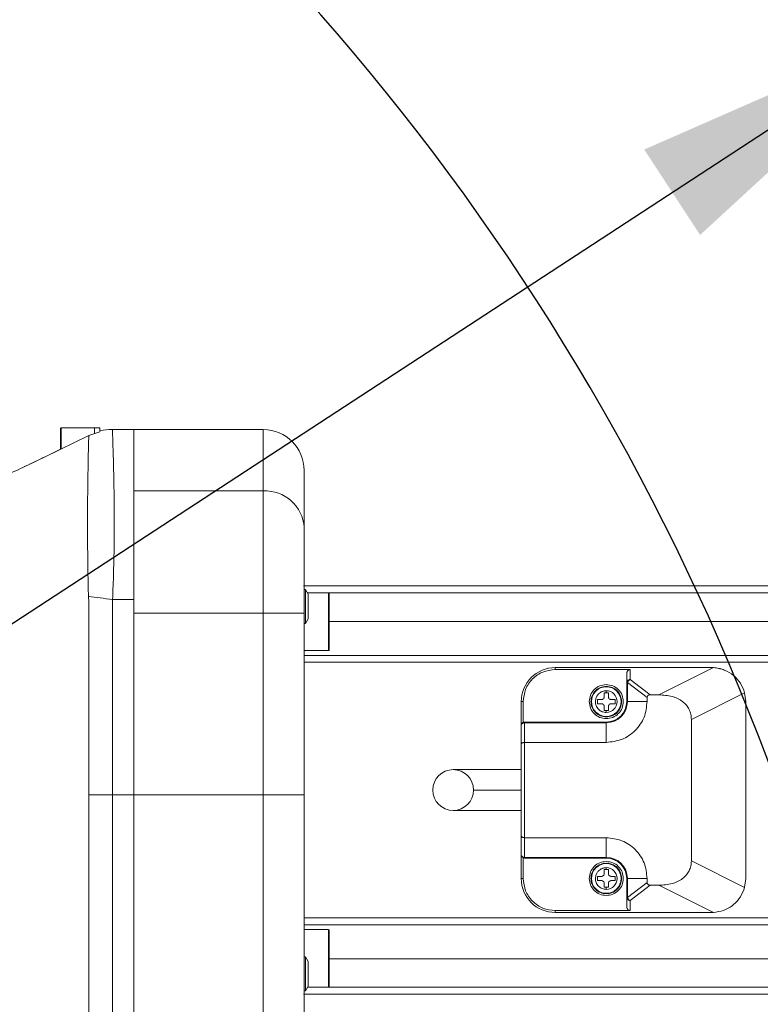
# Model space of a CAD drawing. Header units: millimetres. Extents: x 51337 to 61814, y -21781 to -12277.
# Tile 43 of 256: x 55295 to 55404, y -18216 to -18071. Entities that reach past the tile are written whole.
import ezdxf

# ---------------------------------------------------------------- set-up
doc = ezdxf.new("R2010")
doc.units = ezdxf.units.MM
doc.header["$LTSCALE"] = 0.3175
for name, color, linetype, lineweight in [('1轮廓实线层', 7, 'Continuous', 18), ('7标注层', 4, 'Continuous', 13), ('sub', 1, 'Continuous', 18), ('粗实线', 7, 'Continuous', 18)]:
    doc.layers.add(name, color=color, linetype=linetype, lineweight=lineweight)
doc.styles.add('标准汉字', font='gbenor.shx', dxfattribs={"bigfont": 'gbcbig.shx'})
doc.dimstyles.new('M1：15', dxfattribs={"dimscale": 15, "dimtxt": 3.5, "dimasz": 2.5, "dimexe": 2, "dimexo": 0, "dimgap": 0.5, "dimtad": 1, "dimdec": 4, "dimdsep": 46, "dimtxsty": '标准汉字', "dimcen": 5, "dimdle": 5, "dimclrd": 1, "dimclre": 1, "dimclrt": 256, "dimadec": 4, "dimazin": 2, "dimtfac": 1, "dimtdec": 4, "dimtmove": 0, "dimatfit": 3, "dimfxl": 1, "dimtolj": 1, "dimarcsym": 0})
doc.dimstyles.new('M1：18.5', dxfattribs={"dimscale": 18.5, "dimtxt": 3.5, "dimasz": 2.5, "dimexe": 2, "dimexo": 0, "dimgap": 1.5, "dimtad": 1, "dimdec": 4, "dimdsep": 46, "dimtxsty": '标准汉字', "dimcen": 5, "dimdle": 5, "dimclrd": 1, "dimclre": 1, "dimclrt": 256, "dimadec": 4, "dimazin": 2, "dimtfac": 1, "dimtdec": 4, "dimtmove": 2, "dimatfit": 3, "dimfxl": 1, "dimfrac": 2, "dimtolj": 1, "dimarcsym": 0})

# ---------------------------------------------------------------- blocks, each defined once
blk = doc.blocks.new('*D33')
at = {"layer": '7标注层', "color": 1, "lineweight": -2, "ltscale": 30, "transparency": 16777216}
blk.add_line((54654.41, -18230.56), (54753.28, -18247.99), dxfattribs=at)
blk.add_arc((55072.94, -18304.36), 354.6, 6.0621, 163.9379, dxfattribs=at)
at = {"layer": '7标注层', "color": 1, "lineweight": 20, "ltscale": 30, "transparency": 16777216}
for points in [[(54738.28, -18207.66), (54726.1, -18204.84), (54723.74, -18242.78)], [(55431.8, -18266.58), (55419.32, -18267.24), (55427.54, -18304.36)]]:
    blk.add_solid(points, dxfattribs=at)
at = {"layer": 'Defpoints', "color": 0, "lineweight": 20, "ltscale": 30, "transparency": 16777216}
for p in [(53093.16, -17955.27), (54932.5, -17978.76), (54654.41, -18230.56), (54794.67, -18304.36), (56512.47, -18304.36)]:
    blk.add_point(p, dxfattribs=at)
at = {"layer": '7标注层', "ltscale": 30, "transparency": 16777216, "insert": (55140.13, -17921.86), "char_height": 52.5, "attachment_point": 5, "rotation": 350.0374, "style": '标准汉字'}
blk.add_mtext('\\A1;165%%D', dxfattribs=at)
blk = doc.blocks.new('*D35')
at = {"layer": '7标注层', "color": 1, "lineweight": -2, "ltscale": 30, "transparency": 16777216}
for p, q in [((56900.7, -17993.69), (57009.25, -17975.23)), ((56623.97, -18040.72), (55072.94, -18304.36))]:
    blk.add_line(p, q, dxfattribs=at)
at = {"layer": '7标注层', "color": 1, "lineweight": 18, "transparency": 16777216}
blk.add_solid([(57010.54, -17982.83), (57007.96, -17967.64), (57054.85, -17967.48)], dxfattribs=at)
at = {"layer": 'Defpoints', "color": 0, "lineweight": 18, "transparency": 16777216}
for p in [(57054.85, -17967.48), (55072.94, -18304.36)]:
    blk.add_point(p, dxfattribs=at)
at = {"layer": '7标注层', "transparency": 16777216, "insert": (56762.33, -18017.2), "char_height": 64.75, "attachment_point": 5, "rotation": 9.6466, "style": '标准汉字'}
blk.add_mtext('\\A1;R2010.3', dxfattribs=at)
blk = doc.blocks.new('*D36')
at = {"layer": '7标注层', "color": 1, "lineweight": -2, "ltscale": 30, "transparency": 16777216}
for p, q in [((55667.89, -17915.52), (55466.36, -18047.23)), ((55466.36, -18047.23), (55428.69, -18071.85)), ((55072.94, -18304.36), (55428.69, -18071.85)), ((55072.94, -18304.36), (54997.61, -18353.59))]:
    blk.add_line(p, q, dxfattribs=at)
at = {"layer": '7标注层', "color": 1, "lineweight": 18, "transparency": 16777216}
blk.add_solid([(55395.13, -18102.75), (55386.92, -18090.19), (55428.69, -18071.85)], dxfattribs=at)
at = {"layer": 'Defpoints', "color": 0, "lineweight": 18, "transparency": 16777216}
for p in [(55428.69, -18071.85), (55072.94, -18304.36)]:
    blk.add_point(p, dxfattribs=at)
at = {"layer": '7标注层', "transparency": 16777216, "insert": (55553.96, -17920.1), "char_height": 63, "attachment_point": 5, "rotation": 33.1669, "style": '标准汉字'}
blk.add_mtext('\\A1;R425', dxfattribs=at)

msp = doc.modelspace()

# ---------------------------------------------------------------- linework, layer by layer
at = {"layer": '1轮廓实线层', "ltscale": 30}
for centre, radius, start, end in [((55301.24446, -18131.20532), 0.1, 90, 180), ((55330.94446, -18137.35532), 6, 0, 90), ((55331.23642, -18146.09217), 5.7173, 3.2619237, 92.9270125), ((55340.54446, -18155.45659), 0.1, 0, 90), ((55340.54446, -18163.75659), 0.1, 270, 360), ((55373.84446, -18171.35532), 5, 90, 180), ((55385.06527, -18168.72091), 0.64383, 110.0558724, 164.628353), ((55381.34446, -18171.35532), 1.59765, 270, 90), ((55381.34446, -18171.35532), 3.1, 270, 0), ((55381.34446, -18171.35532), 3, 270, 0), ((55369.29946, -18174.91156), 0.45845, 84.3660992, 172.954142), ((55369.29946, -18193.79909), 0.45845, 187.045858, 275.6339008), ((55381.34446, -18197.35532), 3.1, 0, 90), ((55381.34446, -18197.35532), 3, 0, 90), ((55381.34446, -18197.35532), 1.59765, 270, 90), ((55373.84446, -18197.35532), 5, 180, 270), ((55385.06526, -18199.98974), 0.64382, 195.3711383, 249.9446363), ((55340.54446, -18204.95406), 0.1, 0, 90), ((55340.54446, -18213.25406), 0.1, 270, 0)]:
    msp.add_arc(centre, radius, start, end, dxfattribs=at)
at = {"layer": 'sub', "color": 4, "ltscale": 30}
msp.add_arc((55072.94446, -18304.35532), 424.98931, 190, 170, dxfattribs=at)
at = {"layer": '粗实线', "ltscale": 30}
for p, q in [((55301.14446, -18134.23682), (55301.14446, -18131.20532)), ((55306.14445, -18131.10532), (55301.24446, -18131.10532)), ((55301.24446, -18131.10532), (55301.24446, -18134.19963)), ((55305.29583, -18132.25324), (55306.94447, -18131.66896)), ((55306.94447, -18131.10532), (55306.14445, -18131.10532)), ((55306.14445, -18131.89247), (55306.14445, -18131.10532)), ((55306.14445, -18131.89559), (55306.14445, -18131.10532)), ((55306.94447, -18131.58605), (55306.94447, -18131.10532)), ((55306.94447, -18131.66896), (55306.94447, -18131.66895)), ((55311.94445, -18131.35532), (55308.75208, -18131.35532)), ((55330.94447, -18131.35532), (55311.94445, -18131.35532)), ((55311.94445, -18131.35532), (55311.94445, -18140.03233)), ((55311.94445, -18140.38233), (55311.94445, -18131.35532)), ((55330.94447, -18140.38233), (55330.94447, -18131.35532)), ((55298.87951, -18135.35533), (55305.29583, -18132.25324)), ((55301.14446, -18134.2601), (55298.879, -18135.35531)), ((55298.879, -18135.35531), (55295.68525, -18136.88539)), ((55336.94445, -18137.35532), (55336.94445, -18145.76685)), ((55311.94445, -18140.38233), (55330.94447, -18140.38233)), ((55311.94445, -18156.35532), (55311.94445, -18140.38233)), ((55330.94447, -18158.33074), (55330.94447, -18140.38233)), ((55311.94445, -18140.73233), (55311.94445, -18156.35532)), ((55336.94445, -18145.76685), (55336.94445, -18158.33074)), ((55336.84446, -18154.35532), (55368.34445, -18154.35532)), ((55368.34445, -18154.35532), (55336.84446, -18154.35533)), ((55336.84446, -18154.35533), (55368.34445, -18154.35533)), ((55438.84446, -18154.35532), (55336.94445, -18154.35532)), ((55337.14448, -18154.85532), (55336.94445, -18154.85532)), ((55337.54446, -18155.54812), (55337.14448, -18154.85532)), ((55337.14448, -18159.85532), (55337.14448, -18154.85532)), ((55368.34445, -18154.35532), (55399.34446, -18154.35532)), ((55399.34446, -18154.35532), (55368.34445, -18154.35532)), ((55305.24982, -18155.87374), (55305.30318, -18156.69591)), ((55311.94445, -18156.35532), (55308.78798, -18156.35532)), ((55311.94445, -18156.35532), (55311.94445, -18185.06995)), ((55337.43315, -18155.35532), (55438.84446, -18155.35532)), ((55340.54445, -18155.35658), (55337.43387, -18155.35658)), ((55337.54446, -18159.16252), (55337.54446, -18155.54812)), ((55340.54445, -18159.60659), (55340.54445, -18155.35658)), ((55340.64447, -18155.45658), (55340.64447, -18159.60659)), ((55305.30318, -18185.06995), (55305.30318, -18156.69591)), ((55330.94447, -18158.33074), (55311.94445, -18158.33074)), ((55311.94445, -18185.06995), (55311.94445, -18158.33074)), ((55330.94447, -18185.06995), (55330.94447, -18158.33074)), ((55330.94447, -18158.33074), (55336.94445, -18158.33074)), ((55336.94445, -18158.33074), (55336.94445, -18185.06995)), ((55337.14448, -18159.85532), (55337.54446, -18159.16252)), ((55336.94445, -18159.85532), (55337.14448, -18159.85532)), ((55340.54445, -18163.85659), (55340.54445, -18159.60659)), ((55438.84446, -18159.55532), (55340.64447, -18159.55532)), ((55340.64447, -18159.60659), (55340.64447, -18163.75659)), ((55336.94445, -18163.85659), (55340.54445, -18163.85659)), ((55368.34445, -18164.55532), (55336.94445, -18164.55532)), ((55438.84446, -18164.55536), (55368.34445, -18164.55533)), ((55336.94445, -18165.55532), (55438.84446, -18165.55532)), ((55373.84447, -18166.64104), (55373.84447, -18166.35532)), ((55396.84447, -18166.35532), (55373.84447, -18166.35532)), ((55373.84447, -18166.64104), (55384.84447, -18166.64104)), ((55384.84447, -18166.64104), (55384.84447, -18168.11612)), ((55389.08656, -18170.35532), (55397.07585, -18166.36068)), ((55396.84447, -18166.35532), (55397.07585, -18166.36068)), ((55384.34445, -18167.21691), (55384.34445, -18168.55025)), ((55384.84447, -18168.11612), (55387.7834, -18170.35532)), ((55384.34445, -18168.55025), (55384.34445, -18171.35532)), ((55384.44447, -18168.55025), (55387.34447, -18170.75977)), ((55384.44447, -18168.55025), (55384.44447, -18171.35532)), ((55380.59445, -18171.05532), (55380.04445, -18171.05532)), ((55380.04445, -18171.05532), (55380.04445, -18171.65532)), ((55381.34446, -18170.05532), (55381.04447, -18170.05532)), ((55381.04447, -18170.05532), (55381.04447, -18170.32921)), ((55381.04447, -18170.32921), (55381.04447, -18170.60532)), ((55381.34446, -18170.05532), (55381.34446, -18169.75767)), ((55381.64445, -18170.05532), (55381.34446, -18170.05532)), ((55381.64445, -18170.32921), (55381.64445, -18170.05532)), ((55381.64445, -18170.60532), (55381.64445, -18170.32921)), ((55382.64447, -18171.05532), (55382.09446, -18171.05532)), ((55382.64447, -18171.65532), (55382.64447, -18171.05532)), ((55387.34447, -18170.75977), (55387.34447, -18171.35532)), ((55389.08656, -18170.35532), (55387.7834, -18170.35532)), ((55393.84445, -18173.96386), (55401.67119, -18170.05049)), ((55401.84446, -18171.35532), (55401.67119, -18170.05049)), ((55368.84447, -18171.35532), (55369.13018, -18171.35532)), ((55368.84447, -18174.85532), (55368.84447, -18171.35532)), ((55369.13018, -18174.40357), (55369.13018, -18171.35532)), ((55380.04445, -18171.65532), (55380.59445, -18171.65532)), ((55381.04447, -18172.10532), (55381.04447, -18172.38144)), ((55381.04447, -18172.38144), (55381.04447, -18172.65532)), ((55381.64445, -18172.38144), (55381.64445, -18172.10532)), ((55381.64445, -18172.65532), (55381.64445, -18172.38144)), ((55382.09446, -18171.65532), (55382.64447, -18171.65532)), ((55384.34445, -18171.35532), (55384.44447, -18171.35532)), ((55384.44447, -18171.35532), (55387.34447, -18171.35532)), ((55401.84446, -18197.35532), (55401.84446, -18171.35532)), ((55381.04447, -18172.65532), (55381.34446, -18172.65532)), ((55381.34446, -18172.95297), (55381.34446, -18172.65532)), ((55381.34446, -18172.65532), (55381.64445, -18172.65532)), ((55368.84447, -18177.60532), (55368.84447, -18174.85532)), ((55369.34446, -18174.35532), (55369.34446, -18174.45532)), ((55381.34446, -18174.35532), (55369.34446, -18174.35532)), ((55369.34446, -18177.35532), (55369.34446, -18174.45532)), ((55381.34446, -18174.45532), (55369.34446, -18174.45532)), ((55381.34446, -18174.45532), (55381.34446, -18174.35532)), ((55381.34446, -18177.35532), (55381.34446, -18174.45532)), ((55393.84445, -18173.96386), (55393.84445, -18194.74679)), ((55368.84447, -18191.10532), (55368.84447, -18177.60532)), ((55369.34446, -18191.35532), (55369.34446, -18177.35532)), ((55381.34446, -18177.35532), (55369.34446, -18177.35532)), ((55368.83645, -18181.35532), (55358.84445, -18181.35532)), ((55308.76503, -18185.06995), (55305.30318, -18185.06995)), ((55311.94445, -18185.06995), (55308.76503, -18185.06995)), ((55311.94445, -18185.06995), (55311.94445, -18271.19658)), ((55330.94447, -18185.06995), (55311.94445, -18185.06995)), ((55330.94447, -18227.37574), (55330.94447, -18185.06995)), ((55330.94447, -18185.06995), (55336.94445, -18185.06995)), ((55336.94445, -18185.06995), (55336.94445, -18228.64491)), ((55368.84447, -18184.35532), (55361.84447, -18184.35532)), ((55358.84445, -18187.35532), (55368.85249, -18187.35532)), ((55368.84447, -18193.85532), (55368.84447, -18191.10532)), ((55369.34446, -18191.35532), (55381.34446, -18191.35532)), ((55369.34446, -18194.25532), (55369.34446, -18191.35532)), ((55381.34446, -18194.25532), (55381.34446, -18191.35532)), ((55368.84447, -18197.35532), (55368.84447, -18193.85532)), ((55369.13018, -18197.35532), (55369.13018, -18194.30708)), ((55369.34446, -18194.25532), (55381.34446, -18194.25532)), ((55369.34446, -18194.25532), (55369.34446, -18194.35532)), ((55369.34446, -18194.35532), (55381.34446, -18194.35532)), ((55381.34446, -18194.35532), (55381.34446, -18194.25532)), ((55393.84445, -18194.74679), (55401.67119, -18198.66015)), ((55380.59445, -18197.05532), (55380.04445, -18197.05532)), ((55380.04445, -18197.05532), (55380.04445, -18197.65532)), ((55381.34446, -18196.05532), (55381.04447, -18196.05532)), ((55381.04447, -18196.05532), (55381.04447, -18196.32921)), ((55381.04447, -18196.32921), (55381.04447, -18196.60532)), ((55381.34446, -18196.05532), (55381.34446, -18195.75767)), ((55381.64445, -18196.05532), (55381.34446, -18196.05532)), ((55381.64445, -18196.32921), (55381.64445, -18196.05532)), ((55381.64445, -18196.60532), (55381.64445, -18196.32921)), ((55382.64447, -18197.05532), (55382.09446, -18197.05532)), ((55382.64447, -18197.65532), (55382.64447, -18197.05532)), ((55369.13018, -18197.35532), (55368.84447, -18197.35532)), ((55380.04445, -18197.65532), (55380.59445, -18197.65532)), ((55381.04447, -18198.10532), (55381.04447, -18198.38144)), ((55381.04447, -18198.38144), (55381.04447, -18198.65532)), ((55381.64445, -18198.38144), (55381.64445, -18198.10532)), ((55381.64445, -18198.65532), (55381.64445, -18198.38144)), ((55382.09446, -18197.65532), (55382.64447, -18197.65532)), ((55384.44447, -18197.35532), (55384.34445, -18197.35532)), ((55384.34445, -18197.35532), (55384.34445, -18200.1604)), ((55387.34447, -18197.35532), (55384.44447, -18197.35532)), ((55384.44447, -18197.35532), (55384.44447, -18200.1604)), ((55387.34447, -18197.95087), (55384.44447, -18200.1604)), ((55387.7834, -18198.35532), (55384.84447, -18200.59452)), ((55387.34447, -18197.95087), (55387.34447, -18197.35532)), ((55389.08656, -18198.35532), (55387.7834, -18198.35532)), ((55389.08656, -18198.35532), (55397.07585, -18202.34997)), ((55401.84446, -18197.35532), (55401.67119, -18198.66015)), ((55381.04447, -18198.65532), (55381.34446, -18198.65532)), ((55381.34446, -18198.95297), (55381.34446, -18198.65532)), ((55381.34446, -18198.65532), (55381.64445, -18198.65532)), ((55384.34445, -18200.1604), (55384.44447, -18200.1604)), ((55384.34445, -18200.1604), (55384.34445, -18201.49373)), ((55384.84447, -18200.59452), (55384.84447, -18202.06961)), ((55373.84447, -18202.06961), (55373.84447, -18202.35532)), ((55384.84447, -18202.06961), (55373.84447, -18202.06961)), ((55373.84447, -18202.35532), (55396.84447, -18202.35532)), ((55396.84447, -18202.35532), (55397.07585, -18202.34997)), ((55438.84446, -18203.15532), (55336.94445, -18203.15532)), ((55336.94445, -18204.15532), (55438.84446, -18204.15532)), ((55340.54445, -18204.85406), (55336.94445, -18204.85406)), ((55340.54445, -18213.35406), (55340.54445, -18204.85406)), ((55340.64447, -18204.95406), (55340.64447, -18213.25406)), ((55337.14448, -18208.85532), (55336.94445, -18208.85532)), ((55337.54446, -18209.54812), (55337.14448, -18208.85532)), ((55337.14448, -18213.85532), (55337.14448, -18208.85532)), ((55337.54446, -18213.16252), (55337.54446, -18209.54812)), ((55340.64447, -18209.15533), (55439.84445, -18209.15533)), ((55336.84446, -18214.35532), (55368.34445, -18214.35531)), ((55368.34445, -18214.35532), (55336.84446, -18214.35532)), ((55336.84446, -18214.35532), (55368.34445, -18214.35532)), ((55336.94445, -18213.85532), (55337.14448, -18213.85532)), ((55336.94445, -18214.35532), (55438.84446, -18214.35532)), ((55337.14448, -18213.85532), (55337.54446, -18213.16252)), ((55337.43387, -18213.35406), (55340.54445, -18213.35406)), ((55368.34445, -18213.35303), (55337.54446, -18213.35514)), ((55438.84446, -18213.34681), (55368.34445, -18213.35163)), ((55368.34445, -18213.35303), (55368.34445, -18213.35163)), ((55399.34446, -18214.35532), (55368.34445, -18214.35532)), ((55368.34445, -18214.35532), (55399.34446, -18214.35532))]:
    msp.add_line(p, q, dxfattribs=at)
for centre, radius in [((55381.34446, -18171.35532), 2.18158), ((55358.84446, -18184.35532), 3), ((55381.34446, -18197.35532), 2.18158)]:
    msp.add_circle(centre, radius, dxfattribs=at)
for points, knots in [([(55308.77115, -18131.35532), (55308.15961, -18131.35954), (55307.52415, -18131.36392), (55306.93589, -18131.57387), (55306.91375, -18131.58178)], [0, 0, 0, 0, 105406.006572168, 109528.455997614, 109528.455997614, 109528.455997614, 109528.455997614]), ([(55308.78798, -18156.35532), (55308.82027, -18155.66515), (55308.88197, -18154.34664), (55308.94704, -18152.02613), (55309.01362, -18149.66232), (55309.0488, -18147.39585), (55309.05751, -18145.07285), (55309.0477, -18142.76626), (55309.01321, -18140.34038), (55308.97315, -18138.2341), (55308.92805, -18136.40578), (55308.87803, -18134.47094), (55308.81801, -18132.74447), (55308.78245, -18131.66385), (55308.76648, -18131.22943), (55308.77116, -18131.35559), (55308.77117, -18131.35572)], [0, 0, 0, 0, 21123.483364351, 40354.694821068, 72875.53290862, 99764.330163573, 123793.265668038, 166864.951228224, 206200.82657864, 255483.728223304, 303076.146177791, 349565.198496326, 440425.360821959, 529227.798109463, 617439.385922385, 617533.131444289, 617533.131444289, 617533.131444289, 617533.131444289]), ([(55305.24983, -18155.87374), (55305.22457, -18154.82691), (55305.17778, -18152.88766), (55305.15095, -18150.41017), (55305.12756, -18148.45102), (55305.11183, -18146.37087), (55305.11688, -18144.23556), (55305.12967, -18141.50316), (55305.16077, -18138.86827), (55305.20664, -18136.25127), (55305.24396, -18134.23706), (55305.28448, -18132.809), (55305.29206, -18132.43777), (55305.29583, -18132.25322)], [0, 0, 0, 0, 28844.307395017, 53434.203275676, 74199.430025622, 92823.87051045, 127156.103957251, 158887.162581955, 218129.664026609, 275107.709932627, 349052.328756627, 421446.036899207, 493011.710899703, 493011.710899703, 493011.710899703, 493011.710899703]), ([(55289.30212, -18139.85281), (55289.30027, -18139.85365), (55289.259, -18139.87238), (55289.41669, -18139.80089), (55289.86009, -18139.59934), (55291.11194, -18139.02745), (55293.22259, -18138.05024), (55295.98276, -18136.75), (55297.90584, -18135.82411), (55298.87951, -18135.35533)], [0, 0, 0, 0, 817.686203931, 18315.865980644, 40826.017799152, 78172.246436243, 155128.404840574, 238257.370211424, 323509.536716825, 323509.536716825, 323509.536716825, 323509.536716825]), ([(55305.24983, -18155.87374), (55305.81531, -18155.95071), (55306.94628, -18156.10464), (55308.17408, -18156.27176), (55308.78798, -18156.35532)], [0, 0, 0, 0, 54778.412920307, 109557.201724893, 109557.201724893, 109557.201724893, 109557.201724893]), ([(55308.76503, -18185.06995), (55308.76503, -18184.26991), (55308.76503, -18182.70862), (55308.76503, -18180.42486), (55308.76503, -18178.25746), (55308.76503, -18176.20641), (55308.76503, -18174.27172), (55308.76503, -18172.45338), (55308.76503, -18170.96679), (55308.76503, -18169.58311), (55308.76503, -18168.4439), (55308.76503, -18167.24745), (55308.76501, -18166.13631), (55308.7651, -18164.88264), (55308.7645, -18162.65932), (55308.76959, -18160.3275), (55308.75905, -18157.9345), (55308.77833, -18156.88173), (55308.78798, -18156.35532)], [0, 0, 0, 0, 58712.729061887, 114579.197339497, 167599.31370291, 217773.169282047, 265100.581817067, 309581.642437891, 351216.442274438, 374197.676572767, 411126.162832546, 434820.57988302, 462001.809923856, 492669.807390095, 526824.617846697, 625165.238086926, 663799.038535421, 702435.687008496, 702435.687008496, 702435.687008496, 702435.687008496]), ([(55369.13018, -18171.35532), (55369.20105, -18170.73758), (55369.34277, -18169.50209), (55370.43294, -18167.9438), (55371.99122, -18166.85363), (55373.22672, -18166.7119), (55373.84447, -18166.64104)], [0, 0, 0, 0, 48736.193807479, 97472.305024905, 146208.498496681, 194944.808366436, 194944.808366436, 194944.808366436, 194944.808366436]), ([(55384.84447, -18166.64104), (55384.81303, -18166.64306), (55384.74889, -18166.64718), (55384.65513, -18166.68036), (55384.56629, -18166.73371), (55384.47016, -18166.8241), (55384.39852, -18166.94308), (55384.35252, -18167.08381), (55384.34727, -18167.17039), (55384.34445, -18167.21691)], [0, 0, 0, 0, 36280.979346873, 74026.635596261, 113623.270917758, 155408.965931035, 225382.973504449, 271596.360377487, 325258.697958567, 325258.697958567, 325258.697958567, 325258.697958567]), ([(55397.07585, -18166.36068), (55397.3433, -18166.3838), (55397.61133, -18166.40696), (55397.87757, -18166.46322), (55397.89678, -18166.46728), (55397.96782, -18166.48278), (55398.23752, -18166.54725), (55398.98928, -18166.79064), (55400.06889, -18167.43318), (55401.14305, -18168.61328), (55401.49363, -18169.56731), (55401.67119, -18170.05049)], [0, 0, 0, 0, 52416.859810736, 52532.665026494, 53511.229546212, 56279.642324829, 66840.769171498, 108030.865045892, 211364.012555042, 309701.445223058, 410613.073521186, 410613.073521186, 410613.073521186, 410613.073521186]), ([(55384.56859, -18168.18818), (55384.61151, -18168.16736), (55384.69737, -18168.12571), (55384.79543, -18168.11932), (55384.84447, -18168.11612)], [0, 0, 0, 0, 55012.271933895, 110038.552085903, 110038.552085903, 110038.552085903, 110038.552085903]), ([(55378.84446, -18171.35532), (55378.88203, -18171.02773), (55378.95717, -18170.37253), (55379.53533, -18169.5462), (55380.36168, -18168.96805), (55381.01686, -18168.8929), (55381.34446, -18168.85532)], [0, 0, 0, 0, 48762.520426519, 97525.601433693, 146287.44229602, 195050.290689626, 195050.290689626, 195050.290689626, 195050.290689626]), ([(55381.34446, -18173.60532), (55381.04997, -18173.5715), (55380.46099, -18173.50387), (55379.71205, -18172.98354), (55379.21159, -18172.23983), (55379.03592, -18171.35532), (55379.21159, -18170.47082), (55379.71205, -18169.7271), (55380.46099, -18169.20678), (55381.04997, -18169.13914), (55381.34446, -18169.10532)], [0, 0, 0, 0, 45642.607769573, 91284.54957977, 136926.760027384, 182568.533460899, 228210.306894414, 273852.517342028, 319494.459152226, 365137.066921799, 365137.066921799, 365137.066921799, 365137.066921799]), ([(55381.34446, -18168.85532), (55381.67205, -18168.8929), (55382.32724, -18168.96805), (55383.15358, -18169.5462), (55383.73174, -18170.37253), (55383.80688, -18171.02773), (55383.84446, -18171.35532)], [0, 0, 0, 0, 48770.689784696, 97540.371876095, 146311.294311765, 195081.656076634, 195081.656076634, 195081.656076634, 195081.656076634]), ([(55381.34446, -18169.10532), (55381.63895, -18169.13914), (55382.22792, -18169.20678), (55382.97687, -18169.7271), (55383.47733, -18170.47082), (55383.653, -18171.35532), (55383.47733, -18172.23983), (55382.97687, -18172.98354), (55382.22792, -18173.50387), (55381.63895, -18173.5715), (55381.34446, -18173.60532)], [0, 0, 0, 0, 45649.557710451, 91298.449360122, 136947.609688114, 182596.332935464, 228245.056182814, 273894.216510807, 319543.108160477, 365192.665870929, 365192.665870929, 365192.665870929, 365192.665870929]), ([(55384.34445, -18168.55025), (55384.34738, -18168.51454), (55384.35323, -18168.44314), (55384.40014, -18168.34287), (55384.47055, -18168.25364), (55384.53591, -18168.21), (55384.56859, -18168.18818)], [0, 0, 0, 0, 48777.045980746, 97548.15906973, 146331.298530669, 195104.633201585, 195104.633201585, 195104.633201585, 195104.633201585]), ([(55384.44447, -18168.55025), (55384.41562, -18168.55025), (55384.35796, -18168.55025), (55384.34895, -18168.55025), (55384.34445, -18168.55025)], [0, 0, 0, 0, 55041.037050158, 110037.346666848, 110037.346666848, 110037.346666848, 110037.346666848]), ([(55384.44447, -18168.55025), (55384.4459, -18168.51809), (55384.44884, -18168.4523), (55384.4732, -18168.35604), (55384.51183, -18168.26433), (55384.54964, -18168.2136), (55384.56859, -18168.18818)], [0, 0, 0, 0, 46473.713914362, 95096.13240861, 144979.553064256, 195105.508954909, 195105.508954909, 195105.508954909, 195105.508954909]), ([(55381.34446, -18169.75767), (55381.24703, -18169.76279), (55381.05448, -18169.77289), (55380.86242, -18169.8289), (55380.76641, -18169.86589), (55380.75882, -18169.86892), (55380.65617, -18169.90784), (55380.46232, -18170.01057), (55380.23297, -18170.19675), (55380.01732, -18170.44287), (55379.80606, -18170.81246), (55379.76871, -18171.15467), (55379.74682, -18171.35532)], [0, 0, 0, 0, 52513.962306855, 103780.367095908, 106918.547163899, 108046.942599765, 108190.311919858, 166161.747638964, 225364.738201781, 266545.337187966, 342527.833745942, 450218.520985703, 450218.520985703, 450218.520985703, 450218.520985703]), ([(55381.04447, -18170.60532), (55381.03773, -18170.66424), (55381.02428, -18170.78183), (55380.92015, -18170.93101), (55380.77097, -18171.03517), (55380.65337, -18171.04859), (55380.59445, -18171.05532)], [0, 0, 0, 0, 48866.444878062, 97536.252631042, 146202.344894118, 195072.825974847, 195072.825974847, 195072.825974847, 195072.825974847]), ([(55382.09446, -18171.05532), (55382.03555, -18171.04859), (55381.91796, -18171.03516), (55381.76877, -18170.93102), (55381.66463, -18170.78183), (55381.65119, -18170.66424), (55381.64445, -18170.60532)], [0, 0, 0, 0, 48865.260634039, 97541.045196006, 146213.683226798, 195082.96981764, 195082.96981764, 195082.96981764, 195082.96981764]), ([(55387.34447, -18170.75977), (55387.35008, -18170.7034), (55387.35835, -18170.62036), (55387.41227, -18170.52474), (55387.48184, -18170.44496), (55387.607, -18170.37031), (55387.72191, -18170.36055), (55387.7834, -18170.35532)], [0, 0, 0, 0, 60266.324989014, 88790.79042178, 116910.368226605, 174243.26995766, 240239.571006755, 240239.571006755, 240239.571006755, 240239.571006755]), ([(55389.08656, -18170.35532), (55389.74042, -18170.39599), (55390.95905, -18170.47178), (55392.3352, -18171.11195), (55393.12151, -18171.84615), (55393.53753, -18172.48112), (55393.79851, -18173.19829), (55393.82892, -18173.70518), (55393.84445, -18173.96386)], [0, 0, 0, 0, 82054.842142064, 152931.133478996, 185410.601532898, 216575.718913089, 247767.284730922, 280274.313777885, 280274.313777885, 280274.313777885, 280274.313777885]), ([(55381.34446, -18173.85532), (55381.01686, -18173.81775), (55380.36168, -18173.74259), (55379.53533, -18173.16445), (55378.95717, -18172.33811), (55378.88203, -18171.68292), (55378.84446, -18171.35532)], [0, 0, 0, 0, 48765.586617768, 97530.16564768, 146295.984892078, 195061.243524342, 195061.243524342, 195061.243524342, 195061.243524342]), ([(55379.74682, -18171.35532), (55379.74703, -18171.37484), (55379.7476, -18171.4273), (55379.75391, -18171.51672), (55379.76457, -18171.59598), (55379.77348, -18171.64575), (55379.77611, -18171.65939), (55379.79548, -18171.75869), (55379.85452, -18171.95978), (55380.00124, -18172.24066), (55380.27248, -18172.57165), (55380.71963, -18172.88177), (55381.13751, -18172.92939), (55381.34446, -18172.95297)], [0, 0, 0, 0, 11600.537942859, 31178.15714453, 53243.626171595, 59100.115558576, 61226.471504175, 61503.968750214, 119233.809604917, 185047.701713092, 248294.745998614, 372968.74665231, 495291.1990161, 495291.1990161, 495291.1990161, 495291.1990161]), ([(55380.59445, -18171.65532), (55380.65337, -18171.66205), (55380.77097, -18171.67548), (55380.92015, -18171.77963), (55381.02428, -18171.92882), (55381.03773, -18172.04641), (55381.04447, -18172.10532)], [0, 0, 0, 0, 48870.870247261, 97537.350049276, 146207.545370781, 195074.379383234, 195074.379383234, 195074.379383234, 195074.379383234]), ([(55387.34447, -18171.35532), (55387.25428, -18172.14155), (55387.07391, -18173.714), (55385.68638, -18175.69725), (55383.70312, -18177.08475), (55382.13068, -18177.26513), (55381.34446, -18177.35532)], [0, 0, 0, 0, 48777.468309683, 97555.210634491, 146332.65110134, 195109.906173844, 195109.906173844, 195109.906173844, 195109.906173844]), ([(55383.84446, -18171.35532), (55383.80688, -18171.68292), (55383.73174, -18172.33811), (55383.15358, -18173.16445), (55382.32724, -18173.74259), (55381.67205, -18173.81775), (55381.34446, -18173.85532)], [0, 0, 0, 0, 48773.100329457, 97546.761361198, 146319.181979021, 195092.610346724, 195092.610346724, 195092.610346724, 195092.610346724]), ([(55381.64445, -18172.10532), (55381.65119, -18172.04641), (55381.66463, -18171.92882), (55381.76877, -18171.77962), (55381.91796, -18171.67549), (55382.03555, -18171.66205), (55382.09446, -18171.65532)], [0, 0, 0, 0, 48869.675768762, 97542.701411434, 146218.873610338, 195084.523390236, 195084.523390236, 195084.523390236, 195084.523390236]), ([(55368.84447, -18174.85532), (55368.85198, -18174.7898), (55368.86701, -18174.65876), (55368.98264, -18174.49351), (55369.1479, -18174.37786), (55369.27894, -18174.36283), (55369.34446, -18174.35532)], [0, 0, 0, 0, 48739.138200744, 97478.681948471, 146212.291933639, 194956.175711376, 194956.175711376, 194956.175711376, 194956.175711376]), ([(55368.84447, -18177.60532), (55368.85256, -18177.57094), (55368.8681, -18177.50492), (55368.96992, -18177.43417), (55369.07367, -18177.39311), (55369.16051, -18177.37113), (55369.25167, -18177.35772), (55369.31389, -18177.35611), (55369.34446, -18177.35532)], [0, 0, 0, 0, 77478.947328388, 148750.67678759, 183676.114768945, 217037.584972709, 249047.869030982, 279969.718323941, 279969.718323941, 279969.718323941, 279969.718323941]), ([(55305.30443, -18219.56511), (55305.30328, -18215.77566), (55305.30097, -18208.18467), (55305.30452, -18196.66113), (55305.30362, -18188.94184), (55305.30318, -18185.06995)], [0, 0, 0, 0, 51271.884778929, 102707.42727121, 154470.261603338, 154470.261603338, 154470.261603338, 154470.261603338]), ([(55308.765, -18271.19658), (55308.76494, -18267.39256), (55308.76488, -18263.16149), (55308.76455, -18258.4025), (55308.76445, -18257.09064), (55308.76433, -18255.77483), (55308.76422, -18254.45575), (55308.76407, -18253.13312), (55308.76396, -18251.8072), (55308.76375, -18250.61393), (55308.76378, -18249.31331), (55308.76391, -18247.66278), (55308.76414, -18245.59636), (55308.76439, -18243.48823), (55308.76451, -18241.6951), (55308.76456, -18240.09513), (55308.76448, -18238.63682), (55308.76442, -18237.20919), (55308.76435, -18235.86171), (55308.76426, -18234.51181), (55308.76415, -18233.15946), (55308.76403, -18231.80475), (55308.76392, -18230.44783), (55308.7637, -18229.23867), (55308.76384, -18227.93974), (55308.7642, -18226.31182), (55308.76472, -18224.24843), (55308.76532, -18222.12769), (55308.76568, -18220.29762), (55308.76591, -18218.77494), (55308.76589, -18217.32915), (55308.76572, -18215.5732), (55308.76528, -18213.33043), (55308.76469, -18210.8839), (55308.76429, -18208.67301), (55308.76412, -18206.65597), (55308.76411, -18204.6379), (55308.76425, -18202.46005), (55308.76451, -18200.28006), (55308.76486, -18198.16345), (55308.76546, -18196.27922), (55308.76551, -18194.46724), (55308.76543, -18192.45469), (55308.7653, -18190.18991), (55308.76513, -18188.02437), (55308.76506, -18186.3568), (55308.76504, -18185.43544), (55308.76503, -18185.06995)], [0, 0, 0, 0, 272379.524052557, 302957.092379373, 333535.975051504, 364112.737688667, 394691.088882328, 425269.488350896, 455848.080859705, 486425.290636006, 507613.29494129, 545417.500341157, 599835.436625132, 649095.259841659, 689204.764562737, 721762.494682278, 757621.173643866, 787896.28330739, 818171.711877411, 848447.965245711, 878723.340248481, 908998.399132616, 939274.103930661, 969549.619737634, 989800.5728648, 1025962.238900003, 1078035.738751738, 1127017.788170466, 1166661.487950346, 1199218.243822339, 1227695.934499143, 1262144.127920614, 1315042.818794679, 1375400.714696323, 1422968.76548037, 1460142.457172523, 1507630.661817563, 1555119.279570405, 1602607.407874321, 1650095.847506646, 1693330.036696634, 1725559.652271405, 1768275.694032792, 1824538.528230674, 1873146.927935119, 1909354.303544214, 1933160.83598099, 1933160.83598099, 1933160.83598099, 1933160.83598099]), ([(55368.84447, -18191.10532), (55368.85256, -18191.13972), (55368.86809, -18191.20575), (55368.96993, -18191.27659), (55369.07368, -18191.31727), (55369.1605, -18191.33898), (55369.25168, -18191.35271), (55369.31389, -18191.35446), (55369.34446, -18191.35532)], [0, 0, 0, 0, 77498.301562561, 148772.196955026, 183703.015022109, 217075.779419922, 249089.63805227, 280016.402537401, 280016.402537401, 280016.402537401, 280016.402537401]), ([(55381.34446, -18191.35532), (55382.13068, -18191.44551), (55383.70312, -18191.62589), (55385.68638, -18193.0134), (55387.07391, -18194.99665), (55387.25428, -18196.5691), (55387.34447, -18197.35532)], [0, 0, 0, 0, 48785.998949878, 97572.183327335, 146358.669616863, 195144.881842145, 195144.881842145, 195144.881842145, 195144.881842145]), ([(55369.34446, -18194.35532), (55369.27894, -18194.34781), (55369.1479, -18194.33279), (55368.98264, -18194.21714), (55368.86701, -18194.05188), (55368.85198, -18193.92084), (55368.84447, -18193.85532)], [0, 0, 0, 0, 48755.486880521, 97500.879075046, 146252.206466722, 195003.128213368, 195003.128213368, 195003.128213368, 195003.128213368]), ([(55378.84446, -18197.35532), (55378.88203, -18197.02773), (55378.95717, -18196.37253), (55379.53533, -18195.5462), (55380.36168, -18194.96805), (55381.01686, -18194.8929), (55381.34446, -18194.85532)], [0, 0, 0, 0, 48777.840170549, 97556.241097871, 146333.40149073, 195111.569731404, 195111.569731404, 195111.569731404, 195111.569731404]), ([(55381.34446, -18199.60532), (55381.04997, -18199.5715), (55380.461, -18199.50387), (55379.71204, -18198.98355), (55379.21159, -18198.23983), (55379.03592, -18197.35532), (55379.21159, -18196.47082), (55379.71205, -18195.7271), (55380.46099, -18195.20678), (55381.04997, -18195.13914), (55381.34446, -18195.10532)], [0, 0, 0, 0, 45656.951527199, 91313.167045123, 136969.920006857, 182626.074730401, 228282.229453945, 273938.821329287, 319595.144482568, 365252.133805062, 365252.133805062, 365252.133805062, 365252.133805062]), ([(55381.34446, -18194.85532), (55381.67205, -18194.8929), (55382.32724, -18194.96805), (55383.15358, -18195.5462), (55383.73174, -18196.37253), (55383.80688, -18197.02773), (55383.84446, -18197.35532)], [0, 0, 0, 0, 48786.013039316, 97571.018068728, 146357.263832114, 195142.948748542, 195142.948748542, 195142.948748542, 195142.948748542]), ([(55381.34446, -18195.10532), (55381.63895, -18195.13914), (55382.22792, -18195.20678), (55382.97687, -18195.7271), (55383.47733, -18196.47082), (55383.653, -18197.35532), (55383.47733, -18198.23983), (55382.97687, -18198.98355), (55382.22792, -18199.50387), (55381.63895, -18199.5715), (55381.34446, -18199.60532)], [0, 0, 0, 0, 45663.940166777, 91327.214062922, 136990.756722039, 182653.862162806, 228316.967603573, 273980.671373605, 319643.837618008, 365307.739983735, 365307.739983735, 365307.739983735, 365307.739983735]), ([(55393.84445, -18194.74679), (55393.82893, -18195.00555), (55393.79853, -18195.51245), (55393.53743, -18196.22974), (55393.12141, -18196.86462), (55392.33505, -18197.59876), (55390.95905, -18198.23887), (55389.74042, -18198.31466), (55389.08656, -18198.35532)], [0, 0, 0, 0, 32530.090371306, 63723.64670119, 94920.328798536, 127393.020272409, 198296.907604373, 280383.698159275, 280383.698159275, 280383.698159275, 280383.698159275]), ([(55381.34446, -18195.75767), (55381.24703, -18195.76279), (55381.05449, -18195.77291), (55380.86241, -18195.82887), (55380.76641, -18195.86589), (55380.75882, -18195.86892), (55380.65617, -18195.90784), (55380.46232, -18196.01057), (55380.23297, -18196.19675), (55380.01732, -18196.44287), (55379.80606, -18196.81246), (55379.76871, -18197.15468), (55379.74682, -18197.35532)], [0, 0, 0, 0, 52530.504882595, 103812.879004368, 106952.289449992, 108081.040344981, 108224.454828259, 166214.15229765, 225435.792566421, 266629.363972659, 342635.795997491, 450360.407193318, 450360.407193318, 450360.407193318, 450360.407193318]), ([(55381.04447, -18196.60532), (55381.03773, -18196.66424), (55381.02428, -18196.78183), (55380.92015, -18196.93101), (55380.77097, -18197.03517), (55380.65337, -18197.0486), (55380.59445, -18197.05532)], [0, 0, 0, 0, 48881.800794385, 97566.902671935, 146248.287892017, 195134.126157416, 195134.126157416, 195134.126157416, 195134.126157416]), ([(55382.09446, -18197.05532), (55382.03555, -18197.04859), (55381.91796, -18197.03516), (55381.76877, -18196.93102), (55381.66463, -18196.78183), (55381.65119, -18196.66424), (55381.64445, -18196.60532)], [0, 0, 0, 0, 48880.616658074, 97571.697700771, 146259.631223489, 195144.275103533, 195144.275103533, 195144.275103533, 195144.275103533]), ([(55373.84447, -18202.06961), (55373.22672, -18201.99875), (55371.99122, -18201.85702), (55370.43294, -18200.76685), (55369.34277, -18199.20856), (55369.20105, -18197.97307), (55369.13018, -18197.35532)], [0, 0, 0, 0, 48756.776765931, 97513.483778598, 146270.081072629, 195026.760991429, 195026.760991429, 195026.760991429, 195026.760991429]), ([(55381.34446, -18199.85532), (55381.01686, -18199.81775), (55380.36168, -18199.74259), (55379.53533, -18199.16445), (55378.95718, -18198.33811), (55378.88203, -18197.68292), (55378.84446, -18197.35532)], [0, 0, 0, 0, 48780.925969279, 97560.844033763, 146342.157599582, 195122.572764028, 195122.572764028, 195122.572764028, 195122.572764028]), ([(55379.74682, -18197.35532), (55379.74703, -18197.37484), (55379.7476, -18197.4273), (55379.75392, -18197.51672), (55379.76457, -18197.59598), (55379.77348, -18197.64575), (55379.77611, -18197.65939), (55379.79548, -18197.75869), (55379.85452, -18197.95978), (55380.00124, -18198.24066), (55380.27248, -18198.57165), (55380.71963, -18198.88176), (55381.13751, -18198.92939), (55381.34446, -18198.95297)], [0, 0, 0, 0, 11604.030401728, 31187.543642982, 53259.655701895, 59117.181501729, 61244.902657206, 61522.483446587, 119269.704451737, 185103.410495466, 248369.495941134, 373080.622262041, 495439.901032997, 495439.901032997, 495439.901032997, 495439.901032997]), ([(55380.59445, -18197.65532), (55380.65337, -18197.66205), (55380.77097, -18197.67548), (55380.92015, -18197.77963), (55381.02428, -18197.92882), (55381.03773, -18198.04641), (55381.04447, -18198.10532)], [0, 0, 0, 0, 48886.633928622, 97568.611818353, 146254.306410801, 195135.694267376, 195135.694267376, 195135.694267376, 195135.694267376]), ([(55383.84446, -18197.35532), (55383.80688, -18197.68292), (55383.73174, -18198.33811), (55383.15358, -18199.16445), (55382.32724, -18199.74259), (55381.67205, -18199.81775), (55381.34446, -18199.85532)], [0, 0, 0, 0, 48788.260241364, 97577.419028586, 146365.182090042, 195153.953218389, 195153.953218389, 195153.953218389, 195153.953218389]), ([(55381.64445, -18198.10532), (55381.65119, -18198.04641), (55381.66463, -18197.92882), (55381.76877, -18197.77962), (55381.91796, -18197.67549), (55382.03555, -18197.66205), (55382.09446, -18197.65532)], [0, 0, 0, 0, 48884.230937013, 97572.757227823, 146264.431076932, 195145.8433982, 195145.8433982, 195145.8433982, 195145.8433982]), ([(55387.34447, -18197.95087), (55387.34738, -18197.99617), (55387.35306, -18198.08448), (55387.39997, -18198.15942), (55387.42282, -18198.19593)], [0, 0, 0, 0, 56461.095696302, 110093.93874778, 110093.93874778, 110093.93874778, 110093.93874778]), ([(55387.42282, -18198.19593), (55387.44341, -18198.21904), (55387.48561, -18198.26641), (55387.57222, -18198.31589), (55387.67277, -18198.34972), (55387.74581, -18198.35342), (55387.7834, -18198.35532)], [0, 0, 0, 0, 44210.71166874, 90611.277815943, 141373.81468263, 195208.283062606, 195208.283062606, 195208.283062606, 195208.283062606]), ([(55401.67119, -18198.66015), (55401.49428, -18199.14252), (55401.14507, -18200.09469), (55400.04802, -18201.29552), (55398.66613, -18202.13163), (55397.58925, -18202.27948), (55397.07585, -18202.34997)], [0, 0, 0, 0, 47925.761854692, 94603.838480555, 147310.626935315, 195331.99336072, 195331.99336072, 195331.99336072, 195331.99336072]), ([(55384.84447, -18200.59452), (55384.77894, -18200.58799), (55384.64788, -18200.57494), (55384.48264, -18200.47456), (55384.36699, -18200.33106), (55384.35196, -18200.21728), (55384.34445, -18200.1604)], [0, 0, 0, 0, 48797.197679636, 97599.237778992, 146392.160192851, 195181.184291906, 195181.184291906, 195181.184291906, 195181.184291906]), ([(55384.34445, -18201.49373), (55384.34727, -18201.54023), (55384.35253, -18201.62678), (55384.39849, -18201.76752), (55384.47013, -18201.88651), (55384.56627, -18201.97692), (55384.6551, -18202.03027), (55384.74887, -18202.06347), (55384.81302, -18202.06759), (55384.84447, -18202.06961)], [0, 0, 0, 0, 53659.455312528, 99882.390160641, 169915.674605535, 211703.197013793, 251316.573070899, 289077.697725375, 325384.238345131, 325384.238345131, 325384.238345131, 325384.238345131])]:
    msp.add_open_spline(points, degree=3, knots=knots, dxfattribs=at)

# ---------------------------------------------------------------- dimensions: what is measured, and where the dimension line sits
at = {"layer": '7标注层', "ltscale": 30}
for mpoint, override, picture, middle in [((55428.69482, -18071.85243), {"dimscale": 18, "dimdec": 1, "dimpost": 'R<>', "dimsah": 1, "dimtmove": 0}, '*D36', (55488.11995, -18031.54569)), ((57054.84785, -17967.48475), {"dimdec": 1, "dimpost": 'R<>', "dimsah": 1, "dimtzin": 8}, '*D35', (56762.33176, -18017.20466))]:
    dim = msp.add_radius_dim(center=(55072.94446, -18304.35532), mpoint=mpoint, dimstyle='M1：18.5', override=override, dxfattribs=at)
    dim.commit()
    dim.dimension.update_dxf_attribs({"geometry": picture, "text_midpoint": middle, "dimtype": 164})
dim = msp.add_angular_dim_2l(base=(54932.49604, -17978.75929), line1=((56512.46664, -18304.35532), (54794.66887, -18304.35532)), line2=((54654.41169, -18230.5567), (53093.15683, -17955.26535)), text='165%%D', dimstyle='M1：15', override={"dimtad": 1, "dimtih": 0, "dimtoh": 0, "dimsah": 1, "dimtzin": 8}, dxfattribs=at)
dim.commit()
dim.dimension.update_dxf_attribs({"geometry": '*D33', "text_midpoint": (55134.29123, -17955.10597), "dimtype": 162})

doc.saveas('drawing.dxf')
